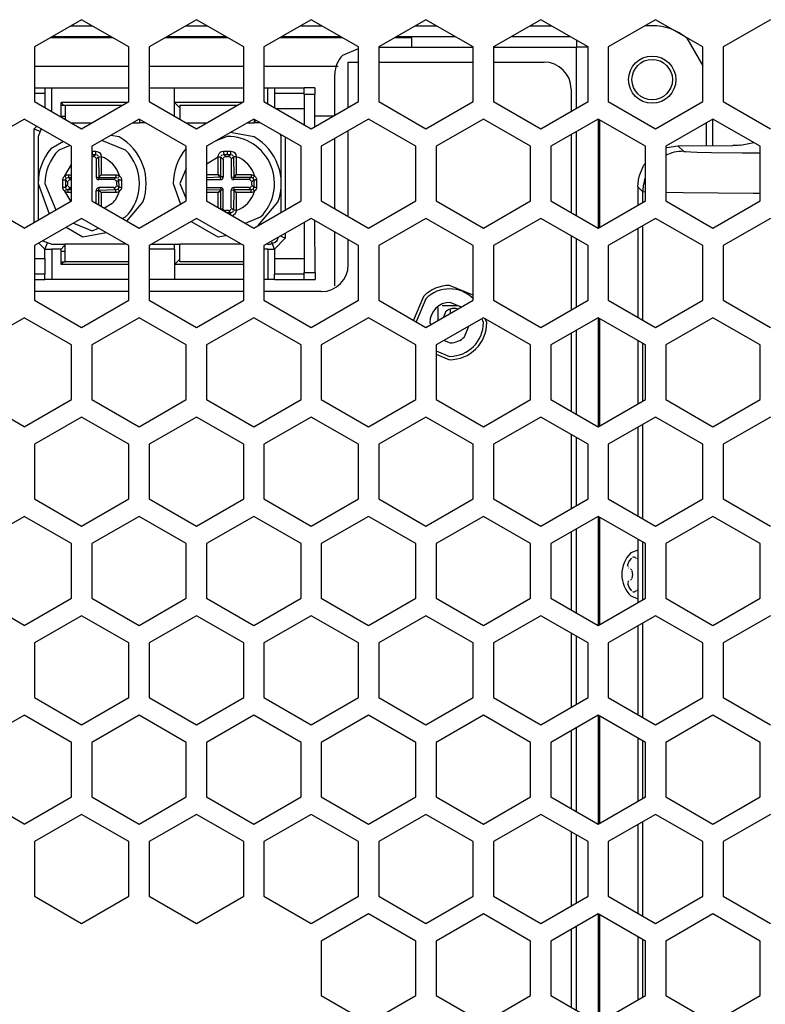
# Model space of a CAD drawing. Header units: millimetres. Extents: x -154 to 86, y -114 to 336.
# Tile 13 of 15: x -35 to 21, y 175 to 248. Entities that reach past the tile are written whole.
import ezdxf

# ---------------------------------------------------------------- set-up
doc = ezdxf.new("R2010")
doc.units = ezdxf.units.MM

# ---------------------------------------------------------------- blocks, each defined once
blk = doc.blocks.new('Gehaeuseschale-oben-Einbaudummy__1', base_point=(-136.349, -11.25))
at = {"color": 7, "linetype": 'Continuous'}
for p, q in [((-30.099, 248.193), (-33.599, 246.172)), ((-26.599, 246.172), (-30.099, 248.193)), ((-21.599, 248.193), (-25.099, 246.172)), ((-18.099, 246.172), (-21.599, 248.193)), ((-13.099, 248.193), (-16.599, 246.172)), ((-9.599, 246.172), (-13.099, 248.193)), ((-4.599, 248.193), (-8.099, 246.172)), ((-1.099, 246.172), (-4.599, 248.193)), ((3.901, 248.193), (0.401, 246.172)), ((7.401, 246.172), (3.901, 248.193)), ((12.401, 248.193), (8.901, 246.172)), ((15.901, 246.172), (12.401, 248.193)), ((20.901, 248.193), (17.401, 246.172)), ((-33.599, 246.172), (-33.599, 242.13)), ((-26.599, 242.13), (-26.599, 246.172)), ((-25.099, 246.172), (-25.099, 242.13)), ((-18.099, 242.13), (-18.099, 246.172)), ((-16.599, 246.172), (-16.599, 242.13)), ((-9.599, 242.13), (-9.599, 246.172)), ((-8.099, 246.172), (-8.099, 242.13)), ((-1.099, 242.13), (-1.099, 246.172)), ((0.401, 246.172), (0.401, 242.13)), ((7.401, 242.13), (7.401, 246.172)), ((8.901, 246.172), (8.901, 242.13)), ((15.901, 242.13), (15.901, 246.172)), ((17.401, 246.172), (17.401, 242.13)), ((-33.599, 242.13), (-30.099, 240.11)), ((-30.099, 240.11), (-26.599, 242.13)), ((-25.099, 242.13), (-21.599, 240.11)), ((-21.599, 240.11), (-18.099, 242.13)), ((-16.599, 242.13), (-13.099, 240.11)), ((-13.099, 240.11), (-9.599, 242.13)), ((-8.099, 242.13), (-4.599, 240.11)), ((-4.599, 240.11), (-1.099, 242.13)), ((0.401, 242.13), (3.901, 240.11)), ((3.901, 240.11), (7.401, 242.13)), ((8.901, 242.13), (12.401, 240.11)), ((12.401, 240.11), (15.901, 242.13)), ((17.401, 242.13), (20.901, 240.11)), ((-37.849, 238.811), (-34.349, 240.831)), ((-30.849, 238.811), (-34.349, 240.831)), ((-25.849, 240.831), (-29.349, 238.811)), ((-22.349, 238.811), (-25.849, 240.831)), ((-17.349, 240.831), (-20.849, 238.811)), ((-13.849, 238.811), (-17.349, 240.831)), ((-8.849, 240.831), (-12.349, 238.811)), ((-5.349, 238.811), (-8.849, 240.831)), ((-0.349, 240.831), (-3.849, 238.811)), ((3.151, 238.811), (-0.349, 240.831)), ((8.151, 240.831), (4.651, 238.811)), ((11.651, 238.811), (8.151, 240.831)), ((16.651, 240.831), (13.151, 238.811)), ((20.151, 238.811), (16.651, 240.831)), ((-30.849, 234.769), (-30.849, 238.811)), ((-29.349, 238.811), (-29.349, 234.769)), ((-22.349, 234.769), (-22.349, 238.811)), ((-20.849, 238.811), (-20.849, 234.769)), ((-13.849, 234.769), (-13.849, 238.811)), ((-12.349, 238.811), (-12.349, 234.769)), ((-5.349, 234.769), (-5.349, 238.811)), ((-3.849, 238.811), (-3.849, 234.769)), ((3.151, 234.769), (3.151, 238.811)), ((4.651, 238.811), (4.651, 234.769)), ((11.651, 234.769), (11.651, 238.811)), ((13.151, 238.811), (13.151, 234.769)), ((20.151, 234.769), (20.151, 238.811)), ((-34.349, 232.749), (-37.849, 234.769)), ((-34.349, 232.749), (-30.849, 234.769)), ((-29.349, 234.769), (-25.849, 232.749)), ((-25.849, 232.749), (-22.349, 234.769)), ((-20.849, 234.769), (-17.349, 232.749)), ((-17.349, 232.749), (-13.849, 234.769)), ((-12.349, 234.769), (-8.849, 232.749)), ((-8.849, 232.749), (-5.349, 234.769)), ((-3.849, 234.769), (-0.349, 232.749)), ((-0.349, 232.749), (3.151, 234.769)), ((4.651, 234.769), (8.151, 232.749)), ((8.151, 232.749), (11.651, 234.769)), ((13.151, 234.769), (16.651, 232.749)), ((16.651, 232.749), (20.151, 234.769)), ((-30.099, 233.473), (-33.599, 231.452)), ((-26.599, 231.452), (-30.099, 233.473)), ((-21.599, 233.473), (-25.099, 231.452)), ((-18.099, 231.452), (-21.599, 233.473)), ((-13.099, 233.473), (-16.599, 231.452)), ((-9.599, 231.452), (-13.099, 233.473)), ((-4.599, 233.473), (-8.099, 231.452)), ((-1.099, 231.452), (-4.599, 233.473)), ((3.901, 233.473), (0.401, 231.452)), ((7.401, 231.452), (3.901, 233.473)), ((12.401, 233.473), (8.901, 231.452)), ((15.901, 231.452), (12.401, 233.473)), ((20.901, 233.473), (17.401, 231.452)), ((-33.599, 231.452), (-33.599, 227.41)), ((-26.599, 227.41), (-26.599, 231.452)), ((-25.099, 231.452), (-25.099, 227.41)), ((-18.099, 227.41), (-18.099, 231.452)), ((-16.599, 231.452), (-16.599, 227.41)), ((-9.599, 227.41), (-9.599, 231.452)), ((-8.099, 231.452), (-8.099, 227.41)), ((-1.099, 227.41), (-1.099, 231.452)), ((0.401, 231.452), (0.401, 227.41)), ((7.401, 227.41), (7.401, 231.452)), ((8.901, 231.452), (8.901, 227.41)), ((15.901, 227.41), (15.901, 231.452)), ((17.401, 231.452), (17.401, 227.41)), ((-33.599, 227.41), (-30.099, 225.39)), ((-30.099, 225.39), (-26.599, 227.41)), ((-25.099, 227.41), (-21.599, 225.39)), ((-21.599, 225.39), (-18.099, 227.41)), ((-16.599, 227.41), (-13.099, 225.39)), ((-13.099, 225.39), (-9.599, 227.41)), ((-8.099, 227.41), (-4.599, 225.39)), ((-4.599, 225.39), (-1.099, 227.41)), ((0.401, 227.41), (3.901, 225.39)), ((3.901, 225.39), (7.401, 227.41)), ((8.901, 227.41), (12.401, 225.39)), ((12.401, 225.39), (15.901, 227.41)), ((17.401, 227.41), (20.901, 225.39)), ((-37.849, 224.091), (-34.349, 226.111)), ((-30.849, 224.091), (-34.349, 226.111)), ((-25.849, 226.111), (-29.349, 224.091)), ((-22.349, 224.091), (-25.849, 226.111)), ((-17.349, 226.111), (-20.849, 224.091)), ((-13.849, 224.091), (-17.349, 226.111)), ((-8.849, 226.111), (-12.349, 224.091)), ((-5.349, 224.091), (-8.849, 226.111)), ((-0.349, 226.111), (-3.849, 224.091)), ((3.151, 224.091), (-0.349, 226.111)), ((8.151, 226.111), (4.651, 224.091)), ((11.651, 224.091), (8.151, 226.111)), ((16.651, 226.111), (13.151, 224.091)), ((20.151, 224.091), (16.651, 226.111)), ((-30.849, 220.049), (-30.849, 224.091)), ((-29.349, 224.091), (-29.349, 220.049)), ((-22.349, 220.049), (-22.349, 224.091)), ((-20.849, 224.091), (-20.849, 220.049)), ((-13.849, 220.049), (-13.849, 224.091)), ((-12.349, 224.091), (-12.349, 220.049)), ((-5.349, 220.049), (-5.349, 224.091)), ((-3.849, 224.091), (-3.849, 220.049)), ((3.151, 220.049), (3.151, 224.091)), ((4.651, 224.091), (4.651, 220.049)), ((11.651, 220.049), (11.651, 224.091)), ((13.151, 224.091), (13.151, 220.049)), ((20.151, 220.049), (20.151, 224.091)), ((-34.349, 218.029), (-37.849, 220.049)), ((-34.349, 218.029), (-30.849, 220.049)), ((-29.349, 220.049), (-25.849, 218.029)), ((-25.849, 218.029), (-22.349, 220.049)), ((-20.849, 220.049), (-17.349, 218.029)), ((-17.349, 218.029), (-13.849, 220.049)), ((-12.349, 220.049), (-8.849, 218.029)), ((-8.849, 218.029), (-5.349, 220.049)), ((-3.849, 220.049), (-0.349, 218.029)), ((-0.349, 218.029), (3.151, 220.049)), ((4.651, 220.049), (8.151, 218.029)), ((8.151, 218.029), (11.651, 220.049)), ((13.151, 220.049), (16.651, 218.029)), ((16.651, 218.029), (20.151, 220.049)), ((-30.099, 218.753), (-33.599, 216.732)), ((-26.599, 216.732), (-30.099, 218.753)), ((-21.599, 218.753), (-25.099, 216.732)), ((-18.099, 216.732), (-21.599, 218.753)), ((-13.099, 218.753), (-16.599, 216.732)), ((-9.599, 216.732), (-13.099, 218.753)), ((-4.599, 218.753), (-8.099, 216.732)), ((-1.099, 216.732), (-4.599, 218.753)), ((3.901, 218.753), (0.401, 216.732)), ((7.401, 216.732), (3.901, 218.753)), ((12.401, 218.753), (8.901, 216.732)), ((15.901, 216.732), (12.401, 218.753)), ((20.901, 218.753), (17.401, 216.732)), ((-33.599, 216.732), (-33.599, 212.69)), ((-26.599, 212.69), (-26.599, 216.732)), ((-25.099, 216.732), (-25.099, 212.69)), ((-18.099, 212.69), (-18.099, 216.732)), ((-16.599, 216.732), (-16.599, 212.69)), ((-9.599, 212.69), (-9.599, 216.732)), ((-8.099, 216.732), (-8.099, 212.69)), ((-1.099, 212.69), (-1.099, 216.732)), ((0.401, 216.732), (0.401, 212.69)), ((7.401, 212.69), (7.401, 216.732)), ((8.901, 216.732), (8.901, 212.69)), ((15.901, 212.69), (15.901, 216.732)), ((17.401, 216.732), (17.401, 212.69)), ((-33.599, 212.69), (-30.099, 210.67)), ((-30.099, 210.67), (-26.599, 212.69)), ((-25.099, 212.69), (-21.599, 210.67)), ((-21.599, 210.67), (-18.099, 212.69)), ((-16.599, 212.69), (-13.099, 210.67)), ((-13.099, 210.67), (-9.599, 212.69)), ((-8.099, 212.69), (-4.599, 210.67)), ((-4.599, 210.67), (-1.099, 212.69)), ((0.401, 212.69), (3.901, 210.67)), ((3.901, 210.67), (7.401, 212.69)), ((8.901, 212.69), (12.401, 210.67)), ((12.401, 210.67), (15.901, 212.69)), ((17.401, 212.69), (20.901, 210.67)), ((-37.849, 209.371), (-34.349, 211.391)), ((-30.849, 209.371), (-34.349, 211.391)), ((-25.849, 211.391), (-29.349, 209.371)), ((-22.349, 209.371), (-25.849, 211.391)), ((-17.349, 211.391), (-20.849, 209.371)), ((-13.849, 209.371), (-17.349, 211.391)), ((-8.849, 211.391), (-12.349, 209.371)), ((-5.349, 209.371), (-8.849, 211.391)), ((-0.349, 211.391), (-3.849, 209.371)), ((3.151, 209.371), (-0.349, 211.391)), ((8.151, 211.391), (4.651, 209.371)), ((11.651, 209.371), (8.151, 211.391)), ((16.651, 211.391), (13.151, 209.371)), ((20.151, 209.371), (16.651, 211.391)), ((-30.849, 205.329), (-30.849, 209.371)), ((-29.349, 209.371), (-29.349, 205.329)), ((-22.349, 205.329), (-22.349, 209.371)), ((-20.849, 209.371), (-20.849, 205.329)), ((-13.849, 205.329), (-13.849, 209.371)), ((-12.349, 209.371), (-12.349, 205.329)), ((-5.349, 205.329), (-5.349, 209.371)), ((-3.849, 209.371), (-3.849, 205.329)), ((3.151, 205.329), (3.151, 209.371)), ((4.651, 209.371), (4.651, 205.329)), ((11.651, 205.329), (11.651, 209.371)), ((13.151, 209.371), (13.151, 205.329)), ((20.151, 205.329), (20.151, 209.371)), ((-34.349, 203.309), (-37.849, 205.329)), ((-34.349, 203.309), (-30.849, 205.329)), ((-29.349, 205.329), (-25.849, 203.309)), ((-25.849, 203.309), (-22.349, 205.329)), ((-20.849, 205.329), (-17.349, 203.309)), ((-17.349, 203.309), (-13.849, 205.329)), ((-12.349, 205.329), (-8.849, 203.309)), ((-8.849, 203.309), (-5.349, 205.329)), ((-3.849, 205.329), (-0.349, 203.309)), ((-0.349, 203.309), (3.151, 205.329)), ((4.651, 205.329), (8.151, 203.309)), ((8.151, 203.309), (11.651, 205.329)), ((13.151, 205.329), (16.651, 203.309)), ((16.651, 203.309), (20.151, 205.329)), ((-30.099, 204.033), (-33.599, 202.012)), ((-26.599, 202.012), (-30.099, 204.033)), ((-21.599, 204.033), (-25.099, 202.012)), ((-18.099, 202.012), (-21.599, 204.033)), ((-13.099, 204.033), (-16.599, 202.012)), ((-9.599, 202.012), (-13.099, 204.033)), ((-4.599, 204.033), (-8.099, 202.012)), ((-1.099, 202.012), (-4.599, 204.033)), ((3.901, 204.033), (0.401, 202.012)), ((7.401, 202.012), (3.901, 204.033)), ((12.401, 204.033), (8.901, 202.012)), ((15.901, 202.012), (12.401, 204.033)), ((20.901, 204.033), (17.401, 202.012)), ((-33.599, 202.012), (-33.599, 197.97)), ((-26.599, 197.97), (-26.599, 202.012)), ((-25.099, 202.012), (-25.099, 197.97)), ((-18.099, 197.97), (-18.099, 202.012)), ((-16.599, 202.012), (-16.599, 197.97)), ((-9.599, 197.97), (-9.599, 202.012)), ((-8.099, 202.012), (-8.099, 197.97)), ((-1.099, 197.97), (-1.099, 202.012)), ((0.401, 202.012), (0.401, 197.97)), ((7.401, 197.97), (7.401, 202.012)), ((8.901, 202.012), (8.901, 197.97)), ((15.901, 197.97), (15.901, 202.012)), ((17.401, 202.012), (17.401, 197.97)), ((-33.599, 197.97), (-30.099, 195.95)), ((-30.099, 195.95), (-26.599, 197.97)), ((-25.099, 197.97), (-21.599, 195.95)), ((-21.599, 195.95), (-18.099, 197.97)), ((-16.599, 197.97), (-13.099, 195.95)), ((-13.099, 195.95), (-9.599, 197.97)), ((-8.099, 197.97), (-4.599, 195.95)), ((-4.599, 195.95), (-1.099, 197.97)), ((0.401, 197.97), (3.901, 195.95)), ((3.901, 195.95), (7.401, 197.97)), ((8.901, 197.97), (12.401, 195.95)), ((12.401, 195.95), (15.901, 197.97)), ((17.401, 197.97), (20.901, 195.95)), ((-37.849, 194.651), (-34.349, 196.671)), ((-30.849, 194.651), (-34.349, 196.671)), ((-25.849, 196.671), (-29.349, 194.651)), ((-22.349, 194.651), (-25.849, 196.671)), ((-17.349, 196.671), (-20.849, 194.651)), ((-13.849, 194.651), (-17.349, 196.671)), ((-8.849, 196.671), (-12.349, 194.651)), ((-5.349, 194.651), (-8.849, 196.671)), ((-0.349, 196.671), (-3.849, 194.651)), ((3.151, 194.651), (-0.349, 196.671)), ((8.151, 196.671), (4.651, 194.651)), ((11.651, 194.651), (8.151, 196.671)), ((16.651, 196.671), (13.151, 194.651)), ((20.151, 194.651), (16.651, 196.671)), ((-30.849, 190.609), (-30.849, 194.651)), ((-29.349, 194.651), (-29.349, 190.609)), ((-22.349, 190.609), (-22.349, 194.651)), ((-20.849, 194.651), (-20.849, 190.609)), ((-13.849, 190.609), (-13.849, 194.651)), ((-12.349, 194.651), (-12.349, 190.609)), ((-5.349, 190.609), (-5.349, 194.651)), ((-3.849, 194.651), (-3.849, 190.609)), ((3.151, 190.609), (3.151, 194.651)), ((4.651, 194.651), (4.651, 190.609)), ((11.651, 190.609), (11.651, 194.651)), ((13.151, 194.651), (13.151, 190.609)), ((20.151, 190.609), (20.151, 194.651)), ((-34.349, 188.589), (-37.849, 190.609)), ((-34.349, 188.589), (-30.849, 190.609)), ((-29.349, 190.609), (-25.849, 188.589)), ((-25.849, 188.589), (-22.349, 190.609)), ((-20.849, 190.609), (-17.349, 188.589)), ((-17.349, 188.589), (-13.849, 190.609)), ((-12.349, 190.609), (-8.849, 188.589)), ((-8.849, 188.589), (-5.349, 190.609)), ((-3.849, 190.609), (-0.349, 188.589)), ((-0.349, 188.589), (3.151, 190.609)), ((4.651, 190.609), (8.151, 188.589)), ((8.151, 188.589), (11.651, 190.609)), ((13.151, 190.609), (16.651, 188.589)), ((16.651, 188.589), (20.151, 190.609)), ((-30.099, 189.313), (-33.599, 187.292)), ((-26.599, 187.292), (-30.099, 189.313)), ((-21.599, 189.313), (-25.099, 187.292)), ((-18.099, 187.292), (-21.599, 189.313)), ((-13.099, 189.313), (-16.599, 187.292)), ((-9.599, 187.292), (-13.099, 189.313)), ((-4.599, 189.313), (-8.099, 187.292)), ((-1.099, 187.292), (-4.599, 189.313)), ((3.901, 189.313), (0.401, 187.292)), ((7.401, 187.292), (3.901, 189.313)), ((12.401, 189.313), (8.901, 187.292)), ((15.901, 187.292), (12.401, 189.313)), ((20.901, 189.313), (17.401, 187.292)), ((-33.599, 187.292), (-33.599, 183.25)), ((-26.599, 183.25), (-26.599, 187.292)), ((-25.099, 187.292), (-25.099, 183.25)), ((-18.099, 183.25), (-18.099, 187.292)), ((-16.599, 187.292), (-16.599, 183.25)), ((-9.599, 183.25), (-9.599, 187.292)), ((-8.099, 187.292), (-8.099, 183.25)), ((-1.099, 183.25), (-1.099, 187.292)), ((0.401, 187.292), (0.401, 183.25)), ((7.401, 183.25), (7.401, 187.292)), ((8.901, 187.292), (8.901, 183.25)), ((15.901, 183.25), (15.901, 187.292)), ((17.401, 187.292), (17.401, 183.25)), ((-33.599, 183.25), (-30.099, 181.23)), ((-30.099, 181.23), (-26.599, 183.25)), ((-25.099, 183.25), (-21.599, 181.23)), ((-21.599, 181.23), (-18.099, 183.25)), ((-16.599, 183.25), (-13.099, 181.23)), ((-13.099, 181.23), (-9.599, 183.25)), ((-8.099, 183.25), (-4.599, 181.23)), ((-4.599, 181.23), (-1.099, 183.25)), ((0.401, 183.25), (3.901, 181.23)), ((3.901, 181.23), (7.401, 183.25)), ((8.901, 183.25), (12.401, 181.23)), ((12.401, 181.23), (15.901, 183.25)), ((17.401, 183.25), (20.901, 181.23)), ((-8.849, 181.951), (-12.349, 179.931)), ((-5.349, 179.931), (-8.849, 181.951)), ((-0.349, 181.951), (-3.849, 179.931)), ((3.151, 179.931), (-0.349, 181.951)), ((8.151, 181.951), (4.651, 179.931)), ((11.651, 179.931), (8.151, 181.951)), ((16.651, 181.951), (13.151, 179.931)), ((20.151, 179.931), (16.651, 181.951)), ((-12.349, 179.931), (-12.349, 175.889)), ((-5.349, 175.889), (-5.349, 179.931)), ((-3.849, 179.931), (-3.849, 175.889)), ((3.151, 175.889), (3.151, 179.931)), ((4.651, 179.931), (4.651, 175.889)), ((11.651, 175.889), (11.651, 179.931)), ((13.151, 179.931), (13.151, 175.889)), ((20.151, 175.889), (20.151, 179.931)), ((-12.349, 175.889), (-8.849, 173.869)), ((-8.849, 173.869), (-5.349, 175.889)), ((-3.849, 175.889), (-0.349, 173.869)), ((-0.349, 173.869), (3.151, 175.889)), ((4.651, 175.889), (8.151, 173.869)), ((8.151, 173.869), (11.651, 175.889)), ((13.151, 175.889), (16.651, 173.869)), ((16.651, 173.869), (20.151, 175.889))]:
    blk.add_line(p, q, dxfattribs=at)
blk = doc.blocks.new('Waermeleitpad-Dreyer-DS-GAP-AS30-2_5-1_0-V__7', base_point=(-85.349, 26.669))
at = {"color": 7, "linetype": 'Continuous'}
blk.add_line((16.651, 238.863), (16.651, 240.831), dxfattribs=at)
blk = doc.blocks.new('Linsenschraube_selbstfurchend_20__11', base_point=(10.334, 205.813))
at = {"color": 7, "linetype": 'Continuous'}
for p, q in [((10.458, 208.096), (10.334, 207.806)), ((10.622, 208.306), (10.458, 208.096)), ((10.737, 208.367), (10.694, 208.354)), ((10.823, 208.366), (10.737, 208.367)), ((10.893, 208.339), (10.823, 208.366)), ((10.935, 208.306), (10.893, 208.339)), ((10.98, 208.271), (10.935, 208.306)), ((11.091, 208.241), (11.033, 208.249)), ((10.334, 207.806), (10.338, 207.676)), ((10.391, 207.592), (10.431, 207.56)), ((10.543, 207.513), (10.611, 207.452)), ((10.646, 207.379), (10.678, 207.208)), ((10.678, 207.208), (10.684, 207.09)), ((10.338, 206.504), (10.338, 206.359)), ((10.391, 206.588), (10.356, 206.543)), ((10.431, 206.62), (10.391, 206.588)), ((10.611, 206.728), (10.543, 206.667)), ((10.678, 206.972), (10.646, 206.801)), ((10.684, 207.09), (10.678, 206.972)), ((10.338, 206.359), (10.445, 206.105)), ((10.445, 206.105), (10.622, 205.874)), ((10.694, 205.826), (10.737, 205.813)), ((10.737, 205.813), (10.823, 205.814)), ((10.823, 205.814), (10.863, 205.826)), ((10.863, 205.826), (10.935, 205.874)), ((10.935, 205.874), (10.98, 205.909)), ((11.033, 205.931), (11.091, 205.939))]:
    blk.add_line(p, q, dxfattribs=at)
blk = doc.blocks.new('30083-95-10-01-00__19', base_point=(11.084, 19.525))
at = {"color": 7, "linetype": 'Continuous'}
for p, q in [((13.151, 238.689), (13.24, 238.719)), ((13.24, 238.719), (14.059, 238.842)), ((14.059, 238.842), (18.132, 238.875)), ((18.347, 238.878), (18.132, 238.875)), ((18.525, 238.881), (18.347, 238.878)), ((18.647, 238.885), (18.525, 238.881)), ((18.701, 238.889), (18.647, 238.885)), ((18.701, 238.889), (19.677, 239.084)), ((11.199, 236.644), (11.48, 237.317)), ((11.48, 237.317), (11.569, 237.463)), ((11.569, 237.463), (11.651, 237.566)), ((11.127, 236.329), (11.199, 236.644)), ((11.084, 235.818), (11.127, 236.329)), ((11.084, 235.818), (11.084, 234.442)), ((11.084, 232.712), (11.084, 226.15)), ((11.084, 224.418), (11.084, 219.722)), ((11.084, 217.992), (11.084, 211.43)), ((11.084, 209.698), (11.084, 205.002)), ((11.084, 203.272), (11.084, 196.71)), ((11.084, 194.978), (11.084, 190.282)), ((11.084, 188.552), (11.084, 181.99)), ((11.084, 180.258), (11.084, 175.562))]:
    blk.add_line(p, q, dxfattribs=at)
at = {"color": 1, "linetype": 'Continuous'}
for p, q in [((14.059, 238.842), (14.457, 238.444)), ((14.457, 238.444), (14.501, 238.432)), ((14.501, 238.432), (14.547, 238.426)), ((14.547, 238.426), (14.611, 238.421)), ((14.611, 238.421), (15.021, 238.398)), ((15.021, 238.398), (15.487, 238.382)), ((15.487, 238.382), (16.549, 238.359)), ((16.549, 238.359), (18.813, 238.333)), ((18.813, 238.333), (20.11, 238.326)), ((20.11, 238.326), (20.151, 238.326)), ((11.585, 236.311), (11.651, 236.5)), ((11.457, 235.444), (11.084, 235.818)), ((11.457, 234.657), (11.457, 235.444)), ((11.519, 235.433), (11.457, 235.444)), ((11.659, 235.422), (11.519, 235.433)), ((14.446, 235.359), (13.173, 235.378)), ((19.621, 235.326), (14.446, 235.359)), ((20.151, 235.326), (19.621, 235.326)), ((11.457, 225.935), (11.457, 232.928)), ((11.457, 219.937), (11.457, 224.203)), ((11.457, 211.215), (11.457, 218.208)), ((11.457, 205.217), (11.457, 209.483)), ((11.457, 196.495), (11.457, 203.488)), ((11.457, 190.497), (11.457, 194.763)), ((11.457, 181.775), (11.457, 188.768)), ((11.457, 175.777), (11.457, 180.043))]:
    blk.add_line(p, q, dxfattribs=at)
for points, knots in [([(14.457, 238.444), (14.227, 238.431), (13.768, 238.404), (13.345, 238.225), (13.133, 238.136)], [0, 0, 0, 0, 0.684076, 1.368195, 1.368195, 1.368195, 1.368195]), ([(11.585, 236.311), (11.548, 236.169), (11.473, 235.885), (11.462, 235.591), (11.457, 235.444)], [0, 0, 0, 0, 0.4391083, 0.8781978, 0.8781978, 0.8781978, 0.8781978])]:
    blk.add_open_spline(points, degree=3, knots=knots, dxfattribs=at)
blk = doc.blocks.new('EMV-Filter-vergossen_1__20', base_point=(11.084, 19.525))
blk.add_blockref('30083-95-10-01-00__19', (11.084, 19.525))
blk = doc.blocks.new('Platte__22', base_point=(-82.349, 19.75))
at = {"color": 7, "linetype": 'Continuous'}
blk.add_circle((12.151, 243.75), 1.5, dxfattribs=at)
blk = doc.blocks.new('Top__23', base_point=(-4.309, 224.25))
at = {"color": 7, "linetype": 'Continuous'}
for p, q in [((-1.975, 226.905), (-2.809, 227.25)), ((-4.309, 225.75), (-4.245, 225.594)), ((-1.748, 224.689), (-1.414, 225.497)), ((-3.254, 224.434), (-2.809, 224.25))]:
    blk.add_line(p, q, dxfattribs=at)
for start, end in [(90, 180), (269.99992, 314.99993)]:
    blk.add_arc((-2.809, 225.75), 1.5, start, end, dxfattribs=at)
blk = doc.blocks.new('Innenbord__24', base_point=(-57.222, 19.577))
at = {"color": 7, "linetype": 'Continuous'}
for p, q in [((-33.599, 243.149), (-32.817, 243.149)), ((-32.817, 243.149), (-32.817, 242.754)), ((-32.817, 243.149), (-32.317, 243.149)), ((-32.317, 243.149), (-26.599, 243.149)), ((-25.099, 243.15), (-23.217, 243.15)), ((-23.217, 243.15), (-18.099, 243.15)), ((-23.217, 241.044), (-23.217, 243.15)), ((-16.599, 243.15), (-16.317, 243.15)), ((-16.317, 243.15), (-15.817, 243.15)), ((-15.817, 243.15), (-13.617, 243.151)), ((-15.817, 243.15), (-15.817, 242.756)), ((-12.817, 243.151), (-13.617, 243.151)), ((-13.617, 242.651), (-13.617, 243.151)), ((-12.817, 243.151), (-12.817, 242.651)), ((-33.599, 242.754), (-32.817, 242.754)), ((-32.817, 242.754), (-32.817, 242.417)), ((-32.817, 242.417), (-32.817, 241.679)), ((-15.817, 242.756), (-15.817, 242.419)), ((-15.817, 242.756), (-13.617, 242.756)), ((-15.817, 242.419), (-15.817, 241.679)), ((-13.617, 242.651), (-13.617, 240.409)), ((-12.817, 240.272), (-12.817, 242.651)), ((-31.617, 240.986), (-31.617, 242.049)), ((-26.739, 242.049), (-31.617, 242.049)), ((-31.617, 242.049), (-31.412, 241.844)), ((-31.617, 241.849), (-31.317, 241.849)), ((-31.317, 241.849), (-27.086, 241.849)), ((-31.317, 241.849), (-31.317, 241.468)), ((-18.238, 242.05), (-23.217, 242.05)), ((-23.217, 242.05), (-22.878, 241.711)), ((-22.878, 241.711), (-22.817, 241.65)), ((-22.817, 241.85), (-18.585, 241.85)), ((-22.817, 241.85), (-22.817, 241.469)), ((-31.617, 241.049), (-31.317, 241.049)), ((-31.317, 241.468), (-31.317, 240.813)), ((-25.817, 240.813), (-25.817, 240.549)), ((-22.817, 241.469), (-22.817, 240.813)), ((-17.317, 240.813), (-17.317, 240.55)), ((-17.163, 240.754), (-17.317, 240.6)), ((-11.469, 241.051), (-12.817, 241.051)), ((-33.617, 240.099), (-33.421, 240.295)), ((-33.617, 233.171), (-33.617, 240.099)), ((-33.617, 240.099), (-33.268, 239.954)), ((-33.088, 240.103), (-33.317, 239.549)), ((-25.361, 240.55), (-25.817, 240.549)), ((-16.862, 240.55), (-17.317, 240.55)), ((-33.317, 239.549), (-33.317, 236.049)), ((-33.268, 239.954), (-33.167, 239.912)), ((-27.317, 239.513), (-27.941, 239.623)), ((-19.317, 239.55), (-20.207, 239.181)), ((-17.317, 239.514), (-19.089, 239.827)), ((-15.317, 239.55), (-15.376, 239.692)), ((-15.317, 236.05), (-15.317, 239.55)), ((-15.017, 239.485), (-15.017, 234.095)), ((-31.45, 239.158), (-32.381, 238.62)), ((-30.954, 238.871), (-31.792, 238.524)), ((-26.842, 238.524), (-28.591, 239.248)), ((-29.349, 238.049), (-29.215, 238.049)), ((-29.102, 238.014), (-29.151, 238.039)), ((-29.052, 237.964), (-29.102, 238.014)), ((-29.027, 237.915), (-29.052, 237.964)), ((-29.017, 237.851), (-29.017, 236.549)), ((-19.617, 237.851), (-19.617, 236.55)), ((-19.582, 237.965), (-19.607, 237.916)), ((-19.532, 238.015), (-19.582, 237.965)), ((-19.483, 238.04), (-19.532, 238.015)), ((-19.418, 238.05), (-19.215, 238.05)), ((-19.102, 238.015), (-19.151, 238.04)), ((-19.052, 237.965), (-19.102, 238.015)), ((-19.027, 237.916), (-19.052, 237.965)), ((-19.017, 237.852), (-19.017, 236.55)), ((-22.349, 237.179), (-22.817, 236.05)), ((-33.317, 236.049), (-32.503, 233.814)), ((-33.317, 236.049), (-33.317, 233.345)), ((-32.817, 236.049), (-32.009, 234.099)), ((-31.117, 235.948), (-31.117, 236.151)), ((-31.081, 236.264), (-31.106, 236.215)), ((-31.106, 235.883), (-31.081, 235.834)), ((-31.032, 236.314), (-31.081, 236.264)), ((-31.081, 235.834), (-31.032, 235.784)), ((-30.982, 236.339), (-31.032, 236.314)), ((-31.032, 235.784), (-30.982, 235.759)), ((-30.918, 236.349), (-30.849, 236.349)), ((-30.918, 235.749), (-30.849, 235.749)), ((-27.715, 236.349), (-28.817, 236.349)), ((-27.715, 235.749), (-28.817, 235.749)), ((-27.602, 236.314), (-27.651, 236.339)), ((-27.651, 235.76), (-27.602, 235.785)), ((-27.552, 236.264), (-27.602, 236.314)), ((-27.602, 235.785), (-27.552, 235.834)), ((-27.527, 236.215), (-27.552, 236.264)), ((-27.552, 235.834), (-27.527, 235.884)), ((-27.517, 236.151), (-27.517, 235.948)), ((-23.317, 236.05), (-22.764, 234.53)), ((-22.817, 236.05), (-22.349, 234.921)), ((-20.849, 236.35), (-19.817, 236.35)), ((-20.849, 235.75), (-19.817, 235.75)), ((-17.715, 236.35), (-18.817, 236.35)), ((-17.715, 235.75), (-18.817, 235.75)), ((-17.602, 236.315), (-17.651, 236.34)), ((-17.651, 235.761), (-17.602, 235.786)), ((-17.552, 236.265), (-17.602, 236.315)), ((-17.602, 235.786), (-17.552, 235.835)), ((-17.527, 236.216), (-17.552, 236.265)), ((-17.552, 235.835), (-17.527, 235.885)), ((-17.517, 236.152), (-17.517, 235.949)), ((-15.317, 233.922), (-15.317, 236.05)), ((-29.017, 234.577), (-29.017, 235.549)), ((-19.617, 234.249), (-19.617, 235.55)), ((-19.017, 234.249), (-19.017, 235.55)), ((-26.745, 233.266), (-25.558, 234.681)), ((-19.606, 234.184), (-19.581, 234.135)), ((-19.052, 234.135), (-19.027, 234.184)), ((-17.022, 232.937), (-15.558, 234.682)), ((-27.097, 233.469), (-26.842, 233.575)), ((-19.581, 234.135), (-19.532, 234.085)), ((-19.532, 234.085), (-19.482, 234.06)), ((-19.215, 234.05), (-19.418, 234.05)), ((-19.151, 234.06), (-19.102, 234.085)), ((-19.102, 234.085), (-19.052, 234.135)), ((-17.971, 233.108), (-16.842, 233.575)), ((-31.235, 232.817), (-30.011, 232.11)), ((-30.704, 233.124), (-29.317, 232.549)), ((-29.317, 232.549), (-28.841, 232.746)), ((-21.985, 233.25), (-20.011, 232.111)), ((-13.617, 233.174), (-13.616, 229.451)), ((-12.816, 229.451), (-12.817, 233.31)), ((-30.011, 232.11), (-28.27, 232.417)), ((-20.011, 232.111), (-19.42, 232.215)), ((-15.016, 232), (-15.816, 231.2)), ((-15.609, 231.843), (-15.511, 232.08)), ((-15.016, 232), (-15.365, 232.145)), ((-15.016, 232.366), (-15.016, 232)), ((-32.816, 231.199), (-33.263, 231.646)), ((-32.965, 231.818), (-32.316, 231.549)), ((-32.816, 231.199), (-32.609, 231.699)), ((-32.316, 231.549), (-31.316, 231.549)), ((-31.616, 231.199), (-31.411, 231.404)), ((-31.411, 231.404), (-31.316, 231.499)), ((-31.316, 230.249), (-31.316, 231.549)), ((-24.93, 231.55), (-22.816, 231.55)), ((-23.216, 231.2), (-23.216, 231.55)), ((-22.816, 230.25), (-22.816, 231.55)), ((-16.316, 231.55), (-16.429, 231.55)), ((-15.816, 231.2), (-16.024, 231.7)), ((-32.816, 231.199), (-32.316, 231.199)), ((-32.816, 230.494), (-32.816, 231.199)), ((-31.616, 231.199), (-32.316, 231.199)), ((-31.616, 230.049), (-31.616, 231.199)), ((-31.616, 231.049), (-31.316, 231.049)), ((-23.216, 231.2), (-25.099, 231.2)), ((-23.216, 231.2), (-23.216, 228.95)), ((-16.316, 231.2), (-16.599, 231.2)), ((-16.316, 231.2), (-15.816, 231.2)), ((-15.816, 231.2), (-15.816, 230.495)), ((-32.816, 230.494), (-32.816, 229.344)), ((-31.616, 230.049), (-31.411, 230.254)), ((-31.616, 230.249), (-31.316, 230.249)), ((-26.599, 230.049), (-31.616, 230.049)), ((-26.599, 230.249), (-31.316, 230.249)), ((-23.216, 230.05), (-22.877, 230.389)), ((-18.099, 230.05), (-23.216, 230.05)), ((-22.877, 230.389), (-22.816, 230.45)), ((-18.099, 230.25), (-22.816, 230.25)), ((-15.816, 230.495), (-15.816, 229.345)), ((-32.816, 229.344), (-33.599, 229.344)), ((-32.816, 228.949), (-32.816, 229.344)), ((-15.816, 228.95), (-15.816, 229.345)), ((-13.616, 229.345), (-15.816, 229.345)), ((-13.616, 228.951), (-13.616, 229.451)), ((-12.816, 229.451), (-12.816, 228.951)), ((-33.599, 228.949), (-32.816, 228.949)), ((-32.316, 228.949), (-32.816, 228.949)), ((-26.599, 228.949), (-32.316, 228.949)), ((-23.216, 228.95), (-25.099, 228.95)), ((-18.099, 228.95), (-23.216, 228.95)), ((-16.316, 228.95), (-16.599, 228.95)), ((-15.816, 228.95), (-16.316, 228.95)), ((-15.816, 228.95), (-13.616, 228.951)), ((-13.616, 228.951), (-12.816, 228.951)), ((-2.209, 227.001), (-3.409, 227.001)), ((-3.708, 225.904), (-3.708, 226.878)), ((-3.144, 226.538), (-3.312, 226.133)), ((-2.808, 226.75), (-2.808, 226.424))]:
    blk.add_line(p, q, dxfattribs=at)
at = {"color": 1, "linetype": 'Continuous'}
for p, q in [((-32.317, 243.149), (-32.317, 241.391)), ((-16.317, 241.968), (-16.317, 243.15)), ((-12.817, 242.651), (-13.617, 242.651)), ((-15.69, 241.606), (-13.617, 241.606)), ((-30.86, 240.549), (-29.338, 240.549)), ((-26.337, 240.549), (-25.817, 240.549)), ((-22.361, 240.55), (-20.837, 240.55)), ((-17.836, 240.55), (-17.317, 240.55)), ((-29.317, 238.45), (-29.052, 238.451)), ((-29.317, 238.45), (-29.317, 238.208)), ((-29.317, 238.208), (-29.057, 238.208)), ((-29.057, 238.208), (-29.215, 238.049)), ((-29.057, 238.208), (-29.002, 238.201)), ((-29.052, 238.451), (-28.942, 238.436)), ((-28.854, 238.013), (-29.017, 237.851)), ((-28.951, 238.181), (-28.895, 238.133)), ((-28.942, 238.436), (-28.84, 238.389)), ((-28.895, 238.133), (-28.871, 238.095)), ((-28.657, 238.043), (-28.854, 238.013)), ((-28.657, 238.043), (-28.854, 238.013)), ((-28.854, 238.013), (-28.817, 236.512)), ((-28.84, 238.389), (-28.78, 238.341)), ((-28.78, 238.341), (-28.73, 238.28)), ((-28.73, 238.28), (-28.685, 238.193)), ((-28.685, 238.193), (-28.657, 238.043)), ((-28.657, 238.043), (-28.656, 236.71)), ((-20.802, 237.535), (-19.977, 238.044)), ((-19.978, 236.711), (-19.977, 238.044)), ((-19.977, 238.044), (-19.957, 238.17)), ((-19.977, 238.044), (-19.78, 238.014)), ((-19.957, 238.17), (-19.904, 238.281)), ((-19.904, 238.281), (-19.794, 238.39)), ((-19.794, 238.39), (-19.726, 238.425)), ((-19.78, 238.014), (-19.617, 237.851)), ((-19.779, 236.55), (-19.78, 238.014)), ((-19.762, 238.097), (-19.683, 238.181)), ((-19.726, 238.425), (-19.582, 238.452)), ((-19.632, 238.202), (-19.577, 238.209)), ((-19.582, 238.452), (-19.317, 238.451)), ((-19.577, 238.209), (-19.317, 238.209)), ((-19.577, 238.209), (-19.418, 238.05)), ((-19.317, 238.451), (-19.052, 238.452)), ((-19.317, 238.451), (-19.317, 238.209)), ((-19.317, 238.209), (-19.057, 238.209)), ((-19.057, 238.209), (-19.215, 238.05)), ((-19.057, 238.209), (-19.002, 238.202)), ((-19.052, 238.452), (-18.942, 238.437)), ((-18.855, 238.029), (-19.017, 237.852)), ((-18.951, 238.181), (-18.895, 238.134)), ((-18.942, 238.437), (-18.84, 238.39)), ((-18.895, 238.134), (-18.871, 238.096)), ((-18.657, 238.044), (-18.855, 238.029)), ((-18.657, 238.044), (-18.855, 238.029)), ((-18.855, 238.029), (-18.817, 236.513)), ((-18.84, 238.39), (-18.78, 238.342)), ((-18.78, 238.342), (-18.73, 238.281)), ((-18.73, 238.281), (-18.685, 238.194)), ((-18.685, 238.194), (-18.657, 238.044)), ((-18.657, 238.044), (-18.656, 236.711)), ((-31.339, 236.615), (-30.849, 237.453)), ((-20.849, 237.454), (-20.802, 237.535)), ((-31.49, 236.314), (-31.482, 236.4)), ((-31.482, 236.4), (-31.404, 236.554)), ((-31.404, 236.554), (-31.339, 236.615)), ((-31.339, 236.615), (-31.282, 236.656)), ((-31.339, 236.615), (-31.241, 236.434)), ((-31.282, 236.656), (-31.151, 236.704)), ((-31.275, 236.356), (-31.241, 236.434)), ((-31.183, 236.486), (-31.081, 236.512)), ((-31.151, 236.704), (-31.081, 236.71)), ((-31.081, 236.71), (-30.849, 236.71)), ((-31.081, 236.71), (-31.081, 236.512)), ((-31.081, 236.512), (-30.918, 236.349)), ((-31.081, 236.512), (-30.849, 236.512)), ((-29.017, 236.549), (-28.817, 236.512)), ((-28.817, 236.512), (-27.553, 236.512)), ((-28.817, 236.349), (-28.817, 236.512)), ((-28.815, 236.577), (-28.758, 236.588)), ((-28.656, 236.71), (-28.758, 236.588)), ((-28.758, 236.588), (-28.656, 236.71)), ((-28.656, 236.71), (-27.553, 236.71)), ((-27.553, 236.512), (-27.715, 236.349)), ((-27.553, 236.71), (-27.483, 236.704)), ((-27.553, 236.71), (-27.553, 236.512)), ((-27.553, 236.512), (-27.451, 236.486)), ((-27.483, 236.704), (-27.352, 236.656)), ((-27.393, 236.434), (-27.359, 236.356)), ((-27.352, 236.656), (-27.295, 236.616)), ((-27.295, 236.616), (-27.229, 236.555)), ((-27.229, 236.555), (-27.152, 236.401)), ((-27.152, 236.401), (-27.143, 236.315)), ((-20.849, 236.711), (-19.978, 236.711)), ((-20.849, 236.512), (-19.779, 236.55)), ((-19.894, 236.61), (-19.978, 236.711)), ((-19.978, 236.711), (-19.894, 236.61)), ((-19.845, 236.552), (-19.894, 236.61)), ((-19.894, 236.61), (-19.845, 236.552)), ((-19.817, 236.35), (-19.779, 236.55)), ((-19.617, 236.55), (-19.779, 236.55)), ((-19.017, 236.55), (-18.817, 236.513)), ((-18.817, 236.513), (-17.553, 236.513)), ((-18.817, 236.35), (-18.817, 236.513)), ((-18.815, 236.578), (-18.758, 236.589)), ((-18.656, 236.711), (-18.758, 236.589)), ((-18.758, 236.589), (-18.656, 236.711)), ((-18.656, 236.711), (-17.553, 236.711)), ((-17.553, 236.513), (-17.715, 236.35)), ((-17.553, 236.711), (-17.553, 236.513)), ((-17.553, 236.711), (-17.483, 236.705)), ((-17.553, 236.513), (-17.451, 236.487)), ((-17.483, 236.705), (-17.352, 236.657)), ((-17.393, 236.435), (-17.359, 236.357)), ((-17.352, 236.657), (-17.295, 236.617)), ((-17.295, 236.617), (-17.229, 236.556)), ((-17.229, 236.556), (-17.152, 236.401)), ((-17.152, 236.401), (-17.143, 236.316)), ((-31.49, 235.784), (-31.49, 236.314)), ((-31.482, 235.698), (-31.49, 235.784)), ((-31.404, 235.543), (-31.482, 235.698)), ((-31.279, 236.313), (-31.275, 236.356)), ((-31.279, 235.785), (-31.279, 236.313)), ((-31.279, 236.313), (-31.117, 236.151)), ((-31.279, 235.785), (-31.117, 235.948)), ((-31.275, 235.742), (-31.279, 235.785)), ((-31.24, 235.664), (-31.275, 235.742)), ((-31.116, 235.589), (-30.918, 235.749)), ((-28.817, 235.749), (-28.854, 235.549)), ((-27.553, 235.587), (-27.715, 235.749)), ((-27.355, 236.313), (-27.517, 236.151)), ((-27.354, 235.786), (-27.517, 235.948)), ((-27.359, 235.742), (-27.393, 235.664)), ((-27.295, 235.483), (-27.393, 235.664)), ((-27.359, 236.356), (-27.355, 236.313)), ((-27.354, 235.786), (-27.359, 235.742)), ((-27.355, 236.313), (-27.354, 235.786)), ((-27.152, 235.698), (-27.229, 235.544)), ((-27.143, 235.784), (-27.152, 235.698)), ((-27.143, 236.315), (-27.143, 235.784)), ((-19.817, 235.75), (-19.779, 235.55)), ((-18.817, 235.75), (-18.817, 235.587)), ((-17.553, 235.588), (-17.715, 235.75)), ((-17.322, 236.315), (-17.517, 236.152)), ((-17.354, 235.786), (-17.517, 235.949)), ((-17.359, 235.743), (-17.393, 235.665)), ((-17.295, 235.484), (-17.393, 235.665)), ((-17.359, 236.357), (-17.322, 236.315)), ((-17.354, 235.786), (-17.359, 235.743)), ((-17.322, 236.315), (-17.354, 236.05)), ((-17.354, 236.05), (-17.354, 235.786)), ((-17.152, 235.699), (-17.229, 235.545)), ((-17.143, 235.785), (-17.152, 235.699)), ((-17.143, 236.316), (-17.143, 235.785)), ((-31.339, 235.483), (-31.404, 235.543)), ((-30.903, 234.738), (-31.339, 235.483)), ((-31.282, 235.442), (-31.339, 235.483)), ((-31.151, 235.394), (-31.282, 235.442)), ((-31.116, 235.589), (-31.183, 235.612)), ((-31.081, 235.388), (-31.151, 235.394)), ((-30.849, 235.586), (-31.116, 235.589)), ((-31.081, 235.388), (-31.116, 235.589)), ((-30.849, 235.388), (-31.081, 235.388)), ((-29.017, 235.549), (-28.854, 235.549)), ((-27.553, 235.587), (-28.854, 235.549)), ((-28.854, 235.549), (-28.854, 234.484)), ((-28.789, 235.547), (-28.74, 235.489)), ((-28.74, 235.489), (-28.789, 235.547)), ((-28.74, 235.489), (-28.656, 235.388)), ((-28.656, 235.388), (-28.74, 235.489)), ((-27.553, 235.388), (-28.656, 235.388)), ((-28.656, 235.388), (-28.656, 234.369)), ((-27.451, 235.613), (-27.553, 235.587)), ((-27.553, 235.388), (-27.553, 235.587)), ((-27.482, 235.394), (-27.553, 235.388)), ((-27.352, 235.442), (-27.482, 235.394)), ((-27.295, 235.483), (-27.352, 235.442)), ((-27.229, 235.544), (-27.295, 235.483)), ((-19.779, 235.55), (-20.849, 235.587)), ((-19.978, 235.389), (-20.849, 235.389)), ((-19.877, 235.473), (-19.978, 235.389)), ((-19.978, 235.389), (-19.877, 235.473)), ((-19.978, 234.266), (-19.978, 235.389)), ((-19.819, 235.522), (-19.877, 235.473)), ((-19.877, 235.473), (-19.819, 235.522)), ((-19.779, 234.152), (-19.779, 235.55)), ((-19.617, 235.55), (-19.779, 235.55)), ((-19.017, 235.55), (-18.817, 235.587)), ((-18.817, 235.587), (-18.854, 234.086)), ((-17.553, 235.588), (-18.817, 235.587)), ((-18.789, 235.548), (-18.778, 235.491)), ((-18.656, 235.389), (-18.778, 235.491)), ((-18.778, 235.491), (-18.656, 235.389)), ((-18.656, 235.389), (-18.657, 234.056)), ((-17.553, 235.389), (-18.656, 235.389)), ((-17.451, 235.614), (-17.553, 235.588)), ((-17.553, 235.389), (-17.553, 235.588)), ((-17.482, 235.395), (-17.553, 235.389)), ((-17.352, 235.443), (-17.482, 235.395)), ((-17.295, 235.484), (-17.352, 235.443)), ((-17.229, 235.545), (-17.295, 235.484)), ((-27.832, 234.564), (-28.394, 234.218)), ((-19.738, 234.128), (-19.617, 234.249)), ((-18.854, 234.086), (-19.017, 234.249)), ((-19.486, 233.982), (-19.418, 234.05)), ((-19.056, 233.891), (-19.317, 233.891)), ((-19.056, 233.891), (-19.215, 234.05)), ((-19.002, 233.898), (-19.056, 233.891)), ((-18.872, 234.003), (-18.951, 233.919)), ((-18.84, 233.71), (-18.907, 233.675)), ((-18.657, 234.056), (-18.854, 234.086)), ((-18.73, 233.819), (-18.84, 233.71)), ((-18.677, 233.93), (-18.73, 233.819)), ((-18.657, 234.056), (-18.677, 233.93)), ((-26.768, 231.549), (-31.316, 231.549)), ((-18.269, 231.55), (-22.816, 231.55)), ((-32.316, 231.199), (-32.316, 228.949)), ((-16.316, 231.2), (-16.316, 228.95)), ((-33.599, 230.494), (-32.816, 230.494)), ((-15.816, 230.495), (-13.616, 230.495)), ((-13.616, 229.451), (-12.816, 229.451))]:
    blk.add_line(p, q, dxfattribs=at)
at = {"color": 7, "linetype": 'Continuous'}
for centre, radius, start, end in [((-29.317, 236.049), 4, 20.00474, 60.00483), ((-19.317, 236.05), 3.5, 315.00488, 90.00486), ((-19.317, 236.05), 4, 340.00499, 60.00492), ((-29.317, 236.049), 4, 140.00475, 180.00479), ((-19.317, 236.05), 4, 140.00494, 180.00496), ((-29.317, 236.049), 3.5, 135.00481, 180.00485), ((-29.317, 236.049), 3.5, 315.00482, 45.00489), ((-29.317, 236.049), 4, 340.00496, 20.00495), ((-28.835, 236.531), 0.183, 174.41517, 275.59457), ((-19.799, 236.532), 0.183, 264.41517, 5.59457), ((-18.835, 236.532), 0.183, 174.41517, 275.59457), ((-28.801, 235.534), 0.216, 94.07018, 175.93956), ((-19.799, 235.568), 0.183, 354.414, 95.59574), ((-18.835, 235.568), 0.183, 84.414, 185.59574), ((-16.317, 232.55), 1, 270.00467, 315.00471), ((-2.508, 225.901), 0.9, 109.47601, 135.00473), ((-2.508, 225.901), 0.9, 70.53365, 109.47609)]:
    blk.add_arc(centre, radius, start, end, dxfattribs=at)
at = {"color": 1, "linetype": 'Continuous'}
for centre, start, end in [((-29.317, 236.049), 15.65394, 71.68584), ((-19.317, 236.05), 15.65404, 71.686), ((-29.317, 236.049), 315.00469, 344.35561), ((-19.317, 236.05), 288.32377, 344.35575)]:
    blk.add_arc(centre, 2.1, start, end, dxfattribs=at)
for points, knots in [([(-29.057, 238.208), (-29.057, 238.211), (-29.056, 238.232), (-29.054, 238.285), (-29.052, 238.364), (-29.052, 238.423), (-29.052, 238.451)], [0, 0, 0, 0, 0.0081442, 0.0651538, 0.1580864, 0.2435814, 0.2435814, 0.2435814, 0.2435814]), ([(-19.977, 238.044), (-19.953, 238.042), (-19.904, 238.038), (-19.84, 238.028), (-19.799, 238.018), (-19.782, 238.015), (-19.78, 238.014)], [0, 0, 0, 0, 0.0723799, 0.1475177, 0.1933369, 0.1998825, 0.1998825, 0.1998825, 0.1998825]), ([(-19.582, 238.452), (-19.582, 238.424), (-19.582, 238.364), (-19.58, 238.286), (-19.578, 238.233), (-19.577, 238.211), (-19.577, 238.209)], [0, 0, 0, 0, 0.0853866, 0.1783378, 0.2354213, 0.2435761, 0.2435761, 0.2435761, 0.2435761]), ([(-19.057, 238.209), (-19.057, 238.212), (-19.056, 238.233), (-19.054, 238.286), (-19.052, 238.364), (-19.052, 238.424), (-19.052, 238.452)], [0, 0, 0, 0, 0.0081439, 0.0651514, 0.158082, 0.2435767, 0.2435767, 0.2435767, 0.2435767]), ([(-27.295, 236.616), (-27.306, 236.603), (-27.334, 236.57), (-27.368, 236.53), (-27.393, 236.501), (-27.401, 236.491), (-27.402, 236.49)], [0, 0, 0, 0, 0.0508768, 0.1287942, 0.1603414, 0.1648482, 0.1648482, 0.1648482, 0.1648482]), ([(-17.295, 236.617), (-17.305, 236.604), (-17.333, 236.57), (-17.379, 236.529), (-17.397, 236.474), (-17.394, 236.446), (-17.393, 236.435)], [0, 0, 0, 0, 0.0508768, 0.1287942, 0.1832414, 0.2146619, 0.2146619, 0.2146619, 0.2146619]), ([(-31.279, 236.313), (-31.281, 236.313), (-31.3, 236.313), (-31.345, 236.314), (-31.413, 236.314), (-31.465, 236.314), (-31.49, 236.314)], [0, 0, 0, 0, 0.0068859, 0.055087, 0.1347419, 0.2112332, 0.2112332, 0.2112332, 0.2112332]), ([(-31.49, 235.784), (-31.465, 235.784), (-31.413, 235.784), (-31.345, 235.784), (-31.3, 235.785), (-31.281, 235.785), (-31.279, 235.785)], [0, 0, 0, 0, 0.0762413, 0.1559479, 0.2043223, 0.2112329, 0.2112329, 0.2112329, 0.2112329]), ([(-27.143, 236.315), (-27.169, 236.315), (-27.221, 236.315), (-27.289, 236.314), (-27.334, 236.313), (-27.352, 236.313), (-27.355, 236.313)], [0, 0, 0, 0, 0.0762413, 0.1559479, 0.2043223, 0.2112329, 0.2112329, 0.2112329, 0.2112329]), ([(-27.354, 235.786), (-27.352, 235.786), (-27.334, 235.785), (-27.289, 235.785), (-27.221, 235.784), (-27.169, 235.784), (-27.143, 235.784)], [0, 0, 0, 0, 0.0068859, 0.055087, 0.1347419, 0.2112332, 0.2112332, 0.2112332, 0.2112332]), ([(-17.354, 235.786), (-17.352, 235.786), (-17.334, 235.786), (-17.289, 235.786), (-17.221, 235.785), (-17.169, 235.785), (-17.143, 235.785)], [0, 0, 0, 0, 0.0068859, 0.055087, 0.1347419, 0.2112332, 0.2112332, 0.2112332, 0.2112332]), ([(-17.143, 236.316), (-17.168, 236.316), (-17.215, 236.315), (-17.273, 236.315), (-17.308, 236.315), (-17.321, 236.315), (-17.322, 236.315)], [0, 0, 0, 0, 0.0742297, 0.1398541, 0.1741455, 0.1790443, 0.1790443, 0.1790443, 0.1790443]), ([(-31.339, 235.483), (-31.328, 235.495), (-31.299, 235.527), (-31.265, 235.578), (-31.219, 235.607), (-31.192, 235.611), (-31.183, 235.612)], [0, 0, 0, 0, 0.0508768, 0.1287942, 0.1810466, 0.2092635, 0.2092635, 0.2092635, 0.2092635]), ([(-19.052, 233.726), (-19.052, 233.746), (-19.052, 233.787), (-19.054, 233.841), (-19.056, 233.875), (-19.056, 233.889), (-19.056, 233.891)], [0, 0, 0, 0, 0.0619744, 0.1236442, 0.1604723, 0.1657334, 0.1657334, 0.1657334, 0.1657334]), ([(-18.657, 234.056), (-18.681, 234.058), (-18.73, 234.062), (-18.793, 234.072), (-18.835, 234.082), (-18.852, 234.085), (-18.854, 234.086)], [0, 0, 0, 0, 0.0723799, 0.1475177, 0.1933369, 0.1998825, 0.1998825, 0.1998825, 0.1998825])]:
    blk.add_open_spline(points, degree=3, knots=knots, dxfattribs=at)
blk = doc.blocks.new('Gehaeuse__25', base_point=(-84.849, 19.75))
at = {"color": 7, "linetype": 'Continuous'}
for p, q in [((-30.866, 247.75), (-29.332, 247.75)), ((-22.366, 247.75), (-20.832, 247.75)), ((-13.866, 247.75), (-12.332, 247.75)), ((-5.366, 247.75), (-3.832, 247.75)), ((3.134, 247.75), (4.668, 247.75)), ((12.151, 247.75), (11.634, 247.75)), ((-32.251, 246.95), (-27.947, 246.95)), ((-23.751, 246.95), (-19.447, 246.95)), ((-15.251, 246.95), (-10.947, 246.95)), ((-6.751, 246.95), (-2.447, 246.95)), ((-5.649, 246.85), (-5.649, 246.95)), ((-5.649, 246.15), (-5.649, 246.85)), ((1.749, 246.95), (6.053, 246.95)), ((6.551, 246.663), (6.551, 246.15)), ((14.722, 246.814), (15.901, 244.772)), ((-10.763, 245.564), (-9.599, 246.046)), ((-8.099, 246.15), (-1.099, 246.15)), ((0.401, 246.15), (6.551, 246.15)), ((7.401, 246.15), (6.551, 246.15)), ((7.351, 246.201), (7.351, 246.15)), ((-33.599, 244.75), (-26.599, 244.75)), ((-25.099, 244.75), (-18.099, 244.75)), ((-16.599, 244.75), (-11.1, 244.75)), ((-11.349, 241.12), (-11.349, 244.15)), ((8.151, 240.831), (8.151, 232.749)), ((16.151, 240.543), (16.151, 238.859)), ((-11.349, 234.192), (-11.349, 239.388)), ((-11.349, 228.464), (-11.349, 232.462)), ((-4.617, 227.518), (-5.325, 225.809)), ((-0.349, 225.75), (-0.47, 226.042)), ((8.151, 226.111), (8.151, 218.029)), ((-3.849, 223.664), (-2.849, 223.25)), ((8.151, 211.391), (8.151, 203.309)), ((11.084, 208.898), (10.56, 208.681)), ((10.56, 205.499), (11.084, 205.282)), ((8.151, 196.671), (8.151, 188.589)), ((8.151, 181.951), (8.151, 173.869))]:
    blk.add_line(p, q, dxfattribs=at)
at = {"color": 1, "linetype": 'Continuous'}
for p, q in [((-27.773, 246.85), (-32.425, 246.85)), ((-19.273, 246.85), (-23.925, 246.85)), ((-10.773, 246.85), (-15.425, 246.85)), ((-5.649, 246.85), (-6.925, 246.85)), ((6.551, 241.64), (6.551, 246.15)), ((8.251, 240.774), (8.251, 232.806)), ((6.551, 233.672), (6.551, 239.908)), ((6.551, 226.92), (6.551, 231.943)), ((8.251, 226.054), (8.251, 218.086)), ((6.551, 218.952), (6.551, 225.188)), ((6.551, 212.2), (6.551, 217.223)), ((8.251, 211.334), (8.251, 203.366)), ((6.551, 204.232), (6.551, 210.468)), ((6.551, 197.48), (6.551, 202.503)), ((8.251, 196.614), (8.251, 188.646)), ((6.551, 189.512), (6.551, 195.748)), ((6.551, 182.76), (6.551, 187.783)), ((8.251, 181.894), (8.251, 173.926)), ((6.551, 174.792), (6.551, 181.028))]:
    blk.add_line(p, q, dxfattribs=at)
at = {"color": 7, "linetype": 'Continuous'}
blk.add_circle((12.151, 243.75), 1.75, dxfattribs=at)
for centre, radius, start, end in [((12.151, 243.75), 4, 50.00002, 90.00002), ((-9.349, 244.15), 2, 135.00008, 179.99995), ((-2.849, 225.75), 2.5, 45, 135), ((-2.849, 225.75), 2.5, 270.00001, 0.00001), ((12.151, 207.09), 2.25, 134.99995, 225.00005)]:
    blk.add_arc(centre, radius, start, end, dxfattribs=at)
blk = doc.blocks.new('Label-Gehaeuse__26', base_point=(-74.849, 22.05))
at = {"color": 7, "linetype": 'Continuous'}
for p, q in [((-10.349, 241.697), (-10.349, 245.05)), ((-10.349, 245.05), (-9.599, 245.05)), ((-8.099, 245.05), (-1.099, 245.05)), ((0.401, 245.05), (4.151, 245.05)), ((6.151, 243.05), (6.151, 241.409)), ((-10.349, 233.615), (-10.349, 239.965)), ((6.151, 239.677), (6.151, 233.903)), ((6.151, 232.174), (6.151, 226.689)), ((-10.349, 230.05), (-10.349, 231.885)), ((-1.099, 227.775), (-2.849, 228.5)), ((-26.599, 228.05), (-33.599, 228.05)), ((-18.099, 228.05), (-25.099, 228.05)), ((-12.349, 228.05), (-16.599, 228.05)), ((-4.793, 227.695), (-5.526, 225.925)), ((-0.099, 225.75), (-0.217, 226.035)), ((6.151, 224.957), (6.151, 219.183)), ((-3.849, 223.414), (-2.849, 223)), ((6.151, 217.454), (6.151, 211.969)), ((6.151, 210.237), (6.151, 204.463)), ((6.151, 202.734), (6.151, 197.249)), ((6.151, 195.517), (6.151, 189.743)), ((6.151, 188.014), (6.151, 182.529)), ((6.151, 180.797), (6.151, 175.023))]:
    blk.add_line(p, q, dxfattribs=at)
for centre, radius, start, end in [((4.151, 243.05), 2, 0, 90), ((-12.349, 230.05), 2, 270, 0), ((-2.849, 225.75), 2.75, 89.99991, 134.99981), ((-2.849, 225.75), 2.75, 269.99999, 0.00001)]:
    blk.add_arc(centre, radius, start, end, dxfattribs=at)
blk = doc.blocks.new('Netzteil-LCC600-28U-9P_1__28', base_point=(-84.849, 19.577))
for name, p in [('Gehaeuse__25', (-84.849, 19.75)), ('Platte__22', (-82.349, 19.75)), ('Label-Gehaeuse__26', (-74.849, 22.05)), ('Innenbord__24', (-57.222, 19.577)), ('Top__23', (-4.309, 224.25))]:
    blk.add_blockref(name, p)
blk = doc.blocks.new('Netzteil-S360__32', base_point=(-154.349, -114.25))
for name, p in [('Gehaeuseschale-oben-Einbaudummy__1', (-136.349, -11.25)), ('Netzteil-LCC600-28U-9P_1__28', (-84.849, 19.577)), ('EMV-Filter-vergossen_1__20', (11.084, 19.525)), ('Waermeleitpad-Dreyer-DS-GAP-AS30-2_5-1_0-V__7', (-85.349, 26.669)), ('Linsenschraube_selbstfurchend_20__11', (10.334, 205.813))]:
    blk.add_blockref(name, p)
blk = doc.blocks.new('DrfsichtA', base_point=(97, 111))
blk.add_blockref('Netzteil-S360__32', (-154.349, -114.25))

msp = doc.modelspace()

# ---------------------------------------------------------------- block references
msp.add_blockref('DrfsichtA', (97, 111))

doc.saveas('drawing.dxf')
